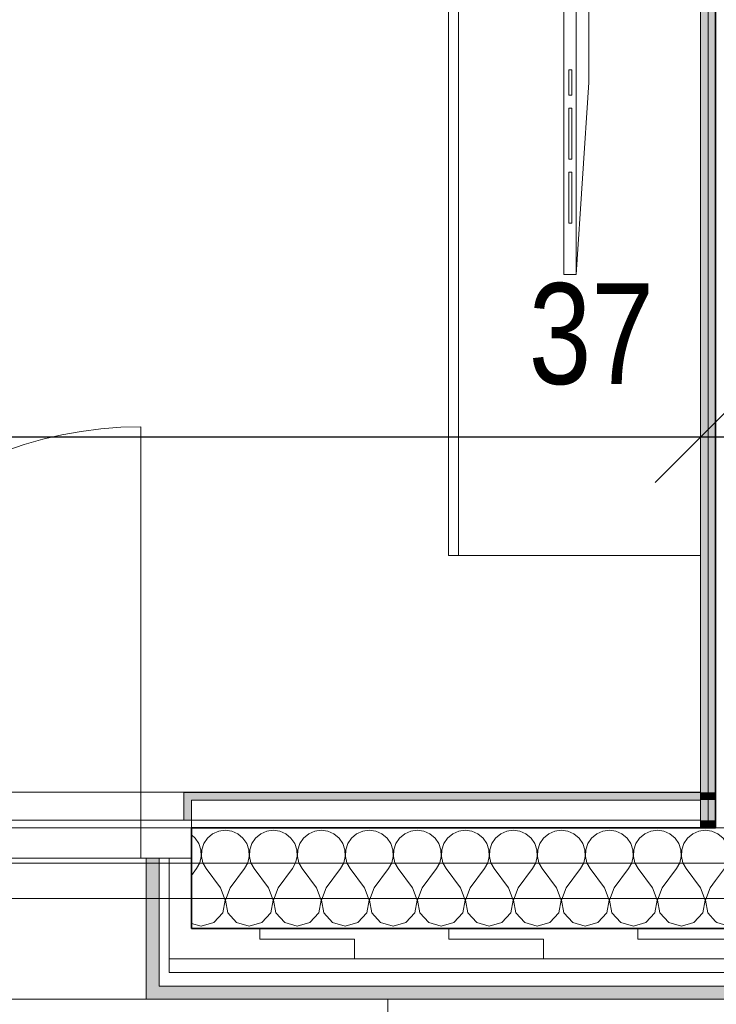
# Model space of a CAD drawing. Header units: centimetres. Extents: x -7.1 to 26.5, y -14.7 to 18.1.
# Tile 58 of 186: x 7.2 to 8.6, y -4.1 to -2.1. Entities that reach past the tile are written whole.
import ezdxf

# ---------------------------------------------------------------- set-up
doc = ezdxf.new("R2010")
doc.units = ezdxf.units.CM
doc.header["$LTSCALE"] = 10
doc.header["$PDMODE"] = 65
doc.linetypes.add('AUSGEZOGEN', pattern=[0])
for name, color, linetype in [('XR$1$010 Fenêtres', 7, 'Continuous'), ('XR$1$010 Murs extérieurs', 7, 'Continuous'), ('XR$1$010 Murs extérieurs – Lignes de séparation des couches', 7, 'Continuous'), ('XR$1$015 Murs intérieurs', 7, 'Continuous'), ('XR$1$015 Murs intérieurs – Lignes de séparation des couches', 7, 'Continuous'), ('XR$1$030 Chapes', 7, 'Continuous'), ('XR$1$065 Mobilier installé', 7, 'Continuous'), ('XR$1$080 Définition des locaux – Contour', 7, 'Continuous'), ('XR$2$105 Cotations100', 7, 'Continuous'), ('XR$3$010 Murs extérieurs – Hachures des composants', 7, 'Continuous'), ('XR$3$015 Murs intérieurs – Hachures des composants', 7, 'Continuous'), ('XR$3$035 Dalles', 7, 'Continuous')]:
    doc.layers.add(name, color=color, linetype=linetype)
doc.styles.add('ARIAL', font='arial.ttf')
doc.dimstyles.new('DIMSTYLE_3', dxfattribs={"dimtxt": 0.2, "dimasz": 0.3, "dimexe": 0, "dimexo": 0, "dimgap": 0.1, "dimtad": 2, "dimrnd": 0.005, "dimzin": 4, "dimdsep": 46, "dimtxsty": 'ARIAL', "dimblk1": 'ALL_ML_STRICH', "dimblk2": 'ALL_ML_STRICH', "dimsah": 1, "dimcen": 0, "dimclrd": 7, "dimclre": 7, "dimclrt": 7, "dimadec": 0, "dimazin": 0, "dimtfac": 1, "dimtdec": 0, "dimtix": 1, "dimtmove": 2, "dimatfit": 3, "dimfxl": 0, "dimtzin": 0, "dimlwd": 0, "dimlwe": 18, "dimarcsym": 0})
doc.dimstyles.new('DIMSTYLE_7', dxfattribs={"dimtxt": 0.2, "dimasz": 0.3, "dimexe": 0, "dimexo": 0, "dimgap": 0.1, "dimtad": 2, "dimdec": 1, "dimlfac": 100, "dimrnd": 0.5, "dimzin": 4, "dimdsep": 46, "dimtxsty": 'ARIAL', "dimblk1": 'ALL_ML_STRICH', "dimblk2": 'ALL_ML_STRICH', "dimsah": 1, "dimcen": 0, "dimclrd": 7, "dimclre": 7, "dimclrt": 7, "dimadec": 0, "dimazin": 0, "dimtfac": 1, "dimtdec": 0, "dimtix": 1, "dimtmove": 2, "dimatfit": 3, "dimfxl": 0, "dimtvp": 1.2, "dimtzin": 0, "dimlwd": 0, "dimlwe": 18, "dimarcsym": 0})
pattern_1 = [(0, (1500, 1500), (750, 750), [750, -750]), (90, (1500, 1500), (-750, 750), [750, -750])]
pattern_2 = [(0, (0.375, 0.375), (0.1875, 0.1875), [0.1875, -0.1875]), (90, (0.375, 0.375), (-0.1875, 0.1875), [0.1875, -0.1875])]

# ---------------------------------------------------------------- blocks, each defined once
blk = doc.blocks.new('ALL_ML_STRICH')
at = {"color": 0, "linetype": 'ByBlock', "lineweight": -2}
for p, q in [((0, -0.5), (0, 0.5)), ((-0.3, -0.3), (0.3, 0.3)), ((-1, 0), (0.5, 0))]:
    blk.add_line(p, q, dxfattribs=at)
blk = doc.blocks.new('*D146')
at = {"layer": 'DEFPOINTS', "color": 7, "linetype": 'AUSGEZOGEN', "lineweight": 18, "transparency": 16777216}
for p in [(2.2818, -2.9416), (2.2818, -2.9416), (8.5618, -2.9416)]:
    blk.add_point(p, dxfattribs=at)
at = {"layer": 'XR$2$105 Cotations100', "color": 7, "linetype": 'AUSGEZOGEN', "lineweight": -2, "transparency": 16777216}
for p, q in [((2.2818, -2.9416), (2.2818, -2.9416)), ((2.2818, -2.9416), (8.5618, -2.9416)), ((8.5618, -2.9416), (8.5618, -2.9416))]:
    blk.add_line(p, q, dxfattribs=at)
at = {"layer": 'XR$2$105 Cotations100', "color": 7, "linetype": 'AUSGEZOGEN', "lineweight": 18, "transparency": 16777216, "xscale": 0.3, "yscale": 0.3, "zscale": 0.3, "rotation": 180}
blk.add_blockref('ALL_ML_STRICH', (2.2818, -2.9416), dxfattribs=at)
at = {"layer": 'XR$2$105 Cotations100', "color": 7, "linetype": 'AUSGEZOGEN', "lineweight": 18, "transparency": 16777216, "xscale": 0.3, "yscale": 0.3, "zscale": 0.3}
blk.add_blockref('ALL_ML_STRICH', (8.5618, -2.9416), dxfattribs=at)
at = {"layer": 'XR$2$105 Cotations100', "color": 7, "linetype": 'AUSGEZOGEN', "lineweight": 18, "transparency": 16777216, "insert": (5.4332, -2.7382), "char_height": 0.2, "width": 0.64, "attachment_point": 5, "style": 'ARIAL'}
blk.add_mtext('\\W0.80;\\A1;{\\A1;{6.28\\H0.132000;\\S^ ;}}', dxfattribs=at)
blk = doc.blocks.new('*D147')
at = {"layer": 'DEFPOINTS', "color": 7, "linetype": 'AUSGEZOGEN', "lineweight": 18, "transparency": 16777216}
for p in [(8.5618, -2.9416), (8.5618, -2.9416), (8.9318, -2.9416)]:
    blk.add_point(p, dxfattribs=at)
at = {"layer": 'XR$2$105 Cotations100', "color": 7, "linetype": 'AUSGEZOGEN', "lineweight": -2, "transparency": 16777216}
for p, q in [((8.5618, -2.9416), (8.5618, -2.9416)), ((8.5618, -2.9416), (8.9318, -2.9416)), ((8.9318, -2.9416), (8.9318, -2.9416))]:
    blk.add_line(p, q, dxfattribs=at)
at = {"layer": 'XR$2$105 Cotations100', "color": 7, "linetype": 'AUSGEZOGEN', "lineweight": 18, "transparency": 16777216, "xscale": 0.3, "yscale": 0.3, "zscale": 0.3, "rotation": 180}
blk.add_blockref('ALL_ML_STRICH', (8.5618, -2.9416), dxfattribs=at)
at = {"layer": 'XR$2$105 Cotations100', "color": 7, "linetype": 'AUSGEZOGEN', "lineweight": 18, "transparency": 16777216, "xscale": 0.3, "yscale": 0.3, "zscale": 0.3}
blk.add_blockref('ALL_ML_STRICH', (8.9318, -2.9416), dxfattribs=at)
at = {"layer": 'XR$2$105 Cotations100', "color": 7, "linetype": 'AUSGEZOGEN', "lineweight": 18, "transparency": 16777216, "insert": (8.3453, -2.7381), "char_height": 0.2, "width": 0.64, "attachment_point": 5, "style": 'ARIAL'}
blk.add_mtext('\\W0.80;\\A1;{\\A1;{37\\H0.132000;\\S^ ;}}', dxfattribs=at)
blk = doc.blocks.new('COMPLEXOBJECT_127')
at = {"layer": 'XR$3$010 Murs extérieurs – Hachures des composants', "color": 8, "linetype": 'AUSGEZOGEN', "lineweight": 13, "transparency": 33554687}
for p, q in [((7.594, -3.7284), (7.5839, -3.7368)), ((7.606, -3.7231), (7.594, -3.7284)), ((7.619, -3.7213), (7.606, -3.7231)), ((7.6321, -3.7231), (7.619, -3.7213)), ((7.6441, -3.7284), (7.6321, -3.7231)), ((7.6542, -3.7368), (7.6441, -3.7284)), ((7.6893, -3.7284), (7.6791, -3.7368)), ((7.7013, -3.7231), (7.6893, -3.7284)), ((7.7143, -3.7213), (7.7013, -3.7231)), ((7.7273, -3.7231), (7.7143, -3.7213)), ((7.7393, -3.7284), (7.7273, -3.7231)), ((7.7494, -3.7368), (7.7393, -3.7284)), ((7.7845, -3.7284), (7.7744, -3.7368)), ((7.7965, -3.7231), (7.7845, -3.7284)), ((7.8095, -3.7213), (7.7965, -3.7231)), ((7.8225, -3.7231), (7.8095, -3.7213)), ((7.8346, -3.7284), (7.8225, -3.7231)), ((7.8447, -3.7368), (7.8346, -3.7284)), ((7.8797, -3.7284), (7.8696, -3.7368)), ((7.8917, -3.7231), (7.8797, -3.7284)), ((7.9048, -3.7213), (7.8917, -3.7231)), ((7.9178, -3.7231), (7.9048, -3.7213)), ((7.9298, -3.7284), (7.9178, -3.7231)), ((7.9399, -3.7368), (7.9298, -3.7284)), ((7.975, -3.7284), (7.9648, -3.7368)), ((7.987, -3.7231), (7.975, -3.7284)), ((8, -3.7213), (7.987, -3.7231)), ((8.013, -3.7231), (8, -3.7213)), ((8.025, -3.7284), (8.013, -3.7231)), ((8.0352, -3.7368), (8.025, -3.7284)), ((8.0702, -3.7284), (8.0601, -3.7368)), ((8.0822, -3.7231), (8.0702, -3.7284)), ((8.0952, -3.7213), (8.0822, -3.7231)), ((8.1083, -3.7231), (8.0952, -3.7213)), ((8.1203, -3.7284), (8.1083, -3.7231)), ((8.1304, -3.7368), (8.1203, -3.7284)), ((8.1654, -3.7284), (8.1553, -3.7368)), ((8.1775, -3.7231), (8.1654, -3.7284)), ((8.1905, -3.7213), (8.1775, -3.7231)), ((8.2035, -3.7231), (8.1905, -3.7213)), ((8.2155, -3.7284), (8.2035, -3.7231)), ((8.2256, -3.7368), (8.2155, -3.7284)), ((8.2607, -3.7284), (8.2506, -3.7368)), ((8.2727, -3.7231), (8.2607, -3.7284)), ((8.2857, -3.7213), (8.2727, -3.7231)), ((8.2987, -3.7231), (8.2857, -3.7213)), ((8.3107, -3.7284), (8.2987, -3.7231)), ((8.3209, -3.7368), (8.3107, -3.7284)), ((8.3559, -3.7284), (8.3458, -3.7368)), ((8.3679, -3.7231), (8.3559, -3.7284)), ((8.381, -3.7213), (8.3679, -3.7231)), ((8.394, -3.7231), (8.381, -3.7213)), ((8.406, -3.7284), (8.394, -3.7231)), ((8.4161, -3.7368), (8.406, -3.7284)), ((8.4512, -3.7284), (8.441, -3.7368)), ((8.4632, -3.7231), (8.4512, -3.7284)), ((8.4762, -3.7213), (8.4632, -3.7231)), ((8.4892, -3.7231), (8.4762, -3.7213)), ((8.5012, -3.7284), (8.4892, -3.7231)), ((8.5113, -3.7368), (8.5012, -3.7284)), ((8.5464, -3.7284), (8.5363, -3.7368)), ((8.5584, -3.7231), (8.5464, -3.7284)), ((8.5714, -3.7213), (8.5584, -3.7231)), ((8.5844, -3.7231), (8.5714, -3.7213)), ((8.5918, -3.7263), (8.5844, -3.7231)), ((7.559, -3.7368), (7.5518, -3.7308)), ((7.5664, -3.7476), (7.559, -3.7368)), ((7.5706, -3.76), (7.5664, -3.7476)), ((7.5765, -3.7476), (7.5723, -3.76)), ((7.5839, -3.7368), (7.5765, -3.7476)), ((7.6616, -3.7476), (7.6542, -3.7368)), ((7.6658, -3.76), (7.6616, -3.7476)), ((7.6717, -3.7476), (7.6675, -3.76)), ((7.6791, -3.7368), (7.6717, -3.7476)), ((7.7569, -3.7476), (7.7494, -3.7368)), ((7.7611, -3.76), (7.7569, -3.7476)), ((7.7669, -3.7476), (7.7627, -3.76)), ((7.7744, -3.7368), (7.7669, -3.7476)), ((7.8521, -3.7476), (7.8447, -3.7368)), ((7.8563, -3.76), (7.8521, -3.7476)), ((7.8622, -3.7476), (7.858, -3.76)), ((7.8696, -3.7368), (7.8622, -3.7476)), ((7.9474, -3.7476), (7.9399, -3.7368)), ((7.9516, -3.76), (7.9474, -3.7476)), ((7.9574, -3.7476), (7.9532, -3.76)), ((7.9648, -3.7368), (7.9574, -3.7476)), ((8.0426, -3.7476), (8.0352, -3.7368)), ((8.0468, -3.76), (8.0426, -3.7476)), ((8.0526, -3.7476), (8.0484, -3.76)), ((8.0601, -3.7368), (8.0526, -3.7476)), ((8.1378, -3.7476), (8.1304, -3.7368)), ((8.142, -3.76), (8.1378, -3.7476)), ((8.1479, -3.7476), (8.1437, -3.76)), ((8.1553, -3.7368), (8.1479, -3.7476)), ((8.2331, -3.7476), (8.2256, -3.7368)), ((8.2373, -3.76), (8.2331, -3.7476)), ((8.2431, -3.7476), (8.2389, -3.76)), ((8.2506, -3.7368), (8.2431, -3.7476)), ((8.3283, -3.7476), (8.3209, -3.7368)), ((8.3325, -3.76), (8.3283, -3.7476)), ((8.3384, -3.7476), (8.3342, -3.76)), ((8.3458, -3.7368), (8.3384, -3.7476)), ((8.4235, -3.7476), (8.4161, -3.7368)), ((8.4277, -3.76), (8.4235, -3.7476)), ((8.4336, -3.7476), (8.4294, -3.76)), ((8.441, -3.7368), (8.4336, -3.7476)), ((8.5188, -3.7476), (8.5113, -3.7368)), ((8.523, -3.76), (8.5188, -3.7476)), ((8.5288, -3.7476), (8.5246, -3.76)), ((8.5363, -3.7368), (8.5288, -3.7476)), ((7.5712, -3.7732), (7.5706, -3.76)), ((7.5723, -3.76), (7.5716, -3.7732)), ((7.6665, -3.7732), (7.6658, -3.76)), ((7.6675, -3.76), (7.6669, -3.7732)), ((7.7617, -3.7732), (7.7611, -3.76)), ((7.7627, -3.76), (7.7621, -3.7732)), ((7.857, -3.7732), (7.8563, -3.76)), ((7.858, -3.76), (7.8573, -3.7732)), ((7.9522, -3.7732), (7.9516, -3.76)), ((7.9532, -3.76), (7.9526, -3.7732)), ((8.0474, -3.7732), (8.0468, -3.76)), ((8.0484, -3.76), (8.0478, -3.7732)), ((8.1427, -3.7732), (8.142, -3.76)), ((8.1437, -3.76), (8.143, -3.7732)), ((8.2379, -3.7732), (8.2373, -3.76)), ((8.2389, -3.76), (8.2383, -3.7732)), ((8.3331, -3.7732), (8.3325, -3.76)), ((8.3342, -3.76), (8.3335, -3.7732)), ((8.4284, -3.7732), (8.4277, -3.76)), ((8.4294, -3.76), (8.4288, -3.7732)), ((8.5236, -3.7732), (8.523, -3.76)), ((8.5246, -3.76), (8.524, -3.7732)), ((7.5619, -3.7974), (7.5683, -3.786)), ((7.5683, -3.786), (7.5712, -3.7732)), ((7.5716, -3.7732), (7.5746, -3.786)), ((7.5746, -3.786), (7.581, -3.7974)), ((7.6571, -3.7974), (7.6635, -3.786)), ((7.6635, -3.786), (7.6665, -3.7732)), ((7.6669, -3.7732), (7.6698, -3.786)), ((7.6698, -3.786), (7.6762, -3.7974)), ((7.7524, -3.7974), (7.7587, -3.786)), ((7.7587, -3.786), (7.7617, -3.7732)), ((7.7621, -3.7732), (7.7651, -3.786)), ((7.7651, -3.786), (7.7714, -3.7974)), ((7.8476, -3.7974), (7.854, -3.786)), ((7.854, -3.786), (7.857, -3.7732)), ((7.8573, -3.7732), (7.8603, -3.786)), ((7.8603, -3.786), (7.8667, -3.7974)), ((7.9429, -3.7974), (7.9492, -3.786)), ((7.9492, -3.786), (7.9522, -3.7732)), ((7.9526, -3.7732), (7.9555, -3.786)), ((7.9555, -3.786), (7.9619, -3.7974)), ((8.0381, -3.7974), (8.0445, -3.786)), ((8.0445, -3.786), (8.0474, -3.7732)), ((8.0478, -3.7732), (8.0508, -3.786)), ((8.0508, -3.786), (8.0571, -3.7974)), ((8.1333, -3.7974), (8.1397, -3.786)), ((8.1397, -3.786), (8.1427, -3.7732)), ((8.143, -3.7732), (8.146, -3.786)), ((8.146, -3.786), (8.1524, -3.7974)), ((8.2286, -3.7974), (8.2349, -3.786)), ((8.2349, -3.786), (8.2379, -3.7732)), ((8.2383, -3.7732), (8.2413, -3.786)), ((8.2413, -3.786), (8.2476, -3.7974)), ((8.3238, -3.7974), (8.3302, -3.786)), ((8.3302, -3.786), (8.3331, -3.7732)), ((8.3335, -3.7732), (8.3365, -3.786)), ((8.3365, -3.786), (8.3429, -3.7974)), ((8.419, -3.7974), (8.4254, -3.786)), ((8.4254, -3.786), (8.4284, -3.7732)), ((8.4288, -3.7732), (8.4317, -3.786)), ((8.4317, -3.786), (8.4381, -3.7974)), ((8.5143, -3.7974), (8.5206, -3.786)), ((8.5206, -3.786), (8.5236, -3.7732)), ((8.524, -3.7732), (8.527, -3.786)), ((8.527, -3.786), (8.5333, -3.7974)), ((7.5518, -3.811), (7.5619, -3.7974)), ((7.6095, -3.8355), (7.581, -3.7974)), ((7.6286, -3.8355), (7.6571, -3.7974)), ((7.7048, -3.8355), (7.6762, -3.7974)), ((7.7238, -3.8355), (7.7524, -3.7974)), ((7.8, -3.8355), (7.7714, -3.7974)), ((7.819, -3.8355), (7.8476, -3.7974)), ((7.8952, -3.8355), (7.8667, -3.7974)), ((7.9143, -3.8355), (7.9429, -3.7974)), ((7.9905, -3.8355), (7.9619, -3.7974)), ((8.0095, -3.8355), (8.0381, -3.7974)), ((8.0857, -3.8355), (8.0571, -3.7974)), ((8.1048, -3.8355), (8.1333, -3.7974)), ((8.181, -3.8355), (8.1524, -3.7974)), ((8.2, -3.8355), (8.2286, -3.7974)), ((8.2762, -3.8355), (8.2476, -3.7974)), ((8.2952, -3.8355), (8.3238, -3.7974)), ((8.3714, -3.8355), (8.3429, -3.7974)), ((8.3905, -3.8355), (8.419, -3.7974)), ((8.4667, -3.8355), (8.4381, -3.7974)), ((8.4857, -3.8355), (8.5143, -3.7974)), ((8.5619, -3.8355), (8.5333, -3.7974)), ((8.581, -3.8355), (8.5918, -3.8211)), ((7.6189, -3.8598), (7.6095, -3.8355)), ((7.6286, -3.8355), (7.6192, -3.8598)), ((7.7141, -3.8598), (7.7048, -3.8355)), ((7.7238, -3.8355), (7.7145, -3.8598)), ((7.8093, -3.8598), (7.8, -3.8355)), ((7.819, -3.8355), (7.8097, -3.8598)), ((7.9046, -3.8598), (7.8952, -3.8355)), ((7.9143, -3.8355), (7.905, -3.8598)), ((7.9998, -3.8598), (7.9905, -3.8355)), ((8.0095, -3.8355), (8.0002, -3.8598)), ((8.095, -3.8598), (8.0857, -3.8355)), ((8.1048, -3.8355), (8.0954, -3.8598)), ((8.1903, -3.8598), (8.181, -3.8355)), ((8.2, -3.8355), (8.1907, -3.8598)), ((8.2855, -3.8598), (8.2762, -3.8355)), ((8.2952, -3.8355), (8.2859, -3.8598)), ((8.3808, -3.8598), (8.3714, -3.8355)), ((8.3905, -3.8355), (8.3811, -3.8598)), ((8.476, -3.8598), (8.4667, -3.8355)), ((8.4857, -3.8355), (8.4764, -3.8598)), ((8.5712, -3.8598), (8.5619, -3.8355)), ((8.581, -3.8355), (8.5716, -3.8598)), ((7.614, -3.8854), (7.6189, -3.8598)), ((7.6192, -3.8598), (7.6241, -3.8854)), ((7.7093, -3.8854), (7.7141, -3.8598)), ((7.7145, -3.8598), (7.7193, -3.8854)), ((7.8045, -3.8854), (7.8093, -3.8598)), ((7.8097, -3.8598), (7.8146, -3.8854)), ((7.8997, -3.8854), (7.9046, -3.8598)), ((7.905, -3.8598), (7.9098, -3.8854)), ((7.995, -3.8854), (7.9998, -3.8598)), ((8.0002, -3.8598), (8.005, -3.8854)), ((8.0902, -3.8854), (8.095, -3.8598)), ((8.0954, -3.8598), (8.1003, -3.8854)), ((8.1854, -3.8854), (8.1903, -3.8598)), ((8.1907, -3.8598), (8.1955, -3.8854)), ((8.2807, -3.8854), (8.2855, -3.8598)), ((8.2859, -3.8598), (8.2907, -3.8854)), ((8.3759, -3.8854), (8.3808, -3.8598)), ((8.3811, -3.8598), (8.386, -3.8854)), ((8.4712, -3.8854), (8.476, -3.8598)), ((8.4764, -3.8598), (8.4812, -3.8854)), ((8.5664, -3.8854), (8.5712, -3.8598)), ((8.5716, -3.8598), (8.5765, -3.8854)), ((7.5965, -3.9046), (7.614, -3.8854)), ((7.6241, -3.8854), (7.6416, -3.9046)), ((7.6917, -3.9046), (7.7093, -3.8854)), ((7.7193, -3.8854), (7.7369, -3.9046)), ((7.7869, -3.9046), (7.8045, -3.8854)), ((7.8146, -3.8854), (7.8321, -3.9046)), ((7.8822, -3.9046), (7.8997, -3.8854)), ((7.9098, -3.8854), (7.9273, -3.9046)), ((7.9774, -3.9046), (7.995, -3.8854)), ((8.005, -3.8854), (8.0226, -3.9046)), ((8.0727, -3.9046), (8.0902, -3.8854)), ((8.1003, -3.8854), (8.1178, -3.9046)), ((8.1679, -3.9046), (8.1854, -3.8854)), ((8.1955, -3.8854), (8.2131, -3.9046)), ((8.2631, -3.9046), (8.2807, -3.8854)), ((8.2907, -3.8854), (8.3083, -3.9046)), ((8.3584, -3.9046), (8.3759, -3.8854)), ((8.386, -3.8854), (8.4035, -3.9046)), ((8.4536, -3.9046), (8.4712, -3.8854)), ((8.4812, -3.8854), (8.4988, -3.9046)), ((8.5488, -3.9046), (8.5664, -3.8854)), ((8.5765, -3.8854), (8.5918, -3.9022)), ((7.5518, -3.9061), (7.5714, -3.9117)), ((7.5714, -3.9117), (7.5965, -3.9046)), ((7.6416, -3.9046), (7.6667, -3.9117)), ((7.6667, -3.9117), (7.6917, -3.9046)), ((7.7369, -3.9046), (7.7619, -3.9117)), ((7.7619, -3.9117), (7.7869, -3.9046)), ((7.8321, -3.9046), (7.8571, -3.9117)), ((7.8571, -3.9117), (7.8822, -3.9046)), ((7.9273, -3.9046), (7.9524, -3.9117)), ((7.9524, -3.9117), (7.9774, -3.9046)), ((8.0226, -3.9046), (8.0476, -3.9117)), ((8.0476, -3.9117), (8.0727, -3.9046)), ((8.1178, -3.9046), (8.1429, -3.9117)), ((8.1429, -3.9117), (8.1679, -3.9046)), ((8.2131, -3.9046), (8.2381, -3.9117)), ((8.2381, -3.9117), (8.2631, -3.9046)), ((8.3083, -3.9046), (8.3333, -3.9117)), ((8.3333, -3.9117), (8.3584, -3.9046)), ((8.4035, -3.9046), (8.4286, -3.9117)), ((8.4286, -3.9117), (8.4536, -3.9046)), ((8.4988, -3.9046), (8.5238, -3.9117)), ((8.5238, -3.9117), (8.5488, -3.9046))]:
    blk.add_line(p, q, dxfattribs=at)
blk = doc.blocks.new('COMPLEXOBJECT_128')
at = {"layer": 'XR$3$010 Murs extérieurs – Hachures des composants', "color": 8, "linetype": 'AUSGEZOGEN', "lineweight": 13, "transparency": 33554687}
for p, q in [((8.5965, -3.7284), (8.5918, -3.7263)), ((8.6066, -3.7368), (8.5965, -3.7284)), ((8.6416, -3.7284), (8.6315, -3.7368)), ((8.6537, -3.7231), (8.6416, -3.7284)), ((8.6667, -3.7213), (8.6537, -3.7231)), ((8.6797, -3.7231), (8.6667, -3.7213)), ((8.6917, -3.7284), (8.6797, -3.7231)), ((8.7018, -3.7368), (8.6917, -3.7284)), ((8.614, -3.7476), (8.6066, -3.7368)), ((8.6182, -3.76), (8.614, -3.7476)), ((8.6241, -3.7476), (8.6199, -3.76)), ((8.6315, -3.7368), (8.6241, -3.7476)), ((8.7093, -3.7476), (8.7018, -3.7368)), ((8.7118, -3.755), (8.7093, -3.7476)), ((8.6189, -3.7732), (8.6182, -3.76)), ((8.6199, -3.76), (8.6192, -3.7732)), ((8.6095, -3.7974), (8.6159, -3.786)), ((8.6159, -3.786), (8.6189, -3.7732)), ((8.6192, -3.7732), (8.6222, -3.786)), ((8.6222, -3.786), (8.6286, -3.7974)), ((8.7048, -3.7974), (8.7111, -3.786)), ((8.7111, -3.786), (8.7118, -3.7831)), ((8.5918, -3.8211), (8.6095, -3.7974)), ((8.6571, -3.8355), (8.6286, -3.7974)), ((8.6762, -3.8355), (8.7048, -3.7974)), ((8.6665, -3.8598), (8.6571, -3.8355)), ((8.6762, -3.8355), (8.6669, -3.8598)), ((8.6616, -3.8854), (8.6665, -3.8598)), ((8.6669, -3.8598), (8.6717, -3.8854)), ((8.5918, -3.9022), (8.594, -3.9046)), ((8.6441, -3.9046), (8.6616, -3.8854)), ((8.6717, -3.8854), (8.6893, -3.9046)), ((8.594, -3.9046), (8.619, -3.9117)), ((8.619, -3.9117), (8.6441, -3.9046)), ((8.6893, -3.9046), (8.7118, -3.911))]:
    blk.add_line(p, q, dxfattribs=at)

msp = doc.modelspace()

# ---------------------------------------------------------------- hatches: boundary and pattern name
at = {"layer": 'XR$3$010 Murs extérieurs – Hachures des composants', "linetype": 'AUSGEZOGEN', "lineweight": 13, "true_color": 0x202020, "transparency": 33554687}
for points in [[(7.5518, -3.6465), (7.5368, -3.6465), (7.5368, -3.7015), (7.5518, -3.7015)], [(7.5518, -3.6465), (7.5518, -3.6615), (8.5618, -3.6615), (8.5618, -3.6465)]]:
    msp.add_hatch(color=250, dxfattribs=at).paths.add_polyline_path(points)
at = {"layer": 'XR$3$010 Murs extérieurs – Hachures des composants', "linetype": 'AUSGEZOGEN', "lineweight": 13, "transparency": 33554687}
h = msp.add_hatch(dxfattribs=at)
h.set_pattern_fill('MUSTER', color=8, scale=750, style=0, pattern_type=2)
h.set_pattern_definition(pattern_1)
h.paths.add_polyline_path([(7.5518, -3.7015), (7.5518, -3.7165), (8.5618, -3.7165), (8.5618, -3.7015)], flags=0)
at = {"layer": 'XR$3$010 Murs extérieurs – Hachures des composants', "linetype": 'AUSGEZOGEN', "lineweight": 13, "true_color": 0xa79e8b, "transparency": 33554687}
for points in [[(7.4878, -4.0565), (7.4878, -3.7765), (7.4618, -3.7765), (7.4618, -4.0565)], [(7.4878, -4.0565), (9.7508, -4.0565), (9.7508, -4.0305), (7.4878, -4.0305)]]:
    msp.add_hatch(color=253, dxfattribs=at).paths.add_polyline_path(points)
at = {"layer": 'XR$3$010 Murs extérieurs – Hachures des composants', "linetype": 'AUSGEZOGEN', "lineweight": 13, "transparency": 33554687}
h = msp.add_hatch(dxfattribs=at)
h.set_pattern_fill('MUSTER', color=8, scale=750, style=0, pattern_type=2)
h.set_pattern_definition(pattern_1)
h.paths.add_polyline_path([(7.5078, -4.0305), (7.5078, -3.7765), (7.4878, -3.7765), (7.4878, -4.0305)], flags=0)
h = msp.add_hatch(dxfattribs=at)
h.set_pattern_fill('MUSTER', color=42, scale=0.1875, style=0, pattern_type=2)
h.set_pattern_definition(pattern_2)
h.paths.add_polyline_path([(7.5518, -3.9765), (7.5518, -3.7765), (7.5078, -3.7765), (7.5078, -3.9765)], flags=0)
h = msp.add_hatch(dxfattribs=at)
h.set_pattern_fill('MUSTER', color=42, scale=0.1875, style=0, pattern_type=2)
h.set_pattern_definition(pattern_2)
h.paths.add_polyline_path([(7.5518, -3.9165), (7.5518, -3.9765), (9.6868, -3.9765), (9.6868, -3.9165)], flags=0)
h = msp.add_hatch(dxfattribs=at)
h.set_pattern_fill('MUSTER', color=8, scale=750, style=0, pattern_type=2)
h.set_pattern_definition(pattern_1)
h.paths.add_polyline_path([(7.5078, -4.0035), (7.5078, -4.0305), (9.7308, -4.0305), (9.7308, -4.0035)], flags=0)
at = {"layer": 'XR$3$015 Murs intérieurs – Hachures des composants', "linetype": 'AUSGEZOGEN', "lineweight": 13, "true_color": 0x202020, "transparency": 33554687}
for points in [[(8.5618, 6.2235), (8.5618, -3.6465), (8.5768, -3.6465), (8.5768, 6.2235)], [(8.5768, 6.2085), (8.5768, -3.6465), (8.5918, -3.6465), (8.5918, 6.2085)], [(8.5768, -3.6465), (8.5618, -3.6465), (8.5618, -3.6615), (8.5768, -3.6615)], [(8.5918, -3.6465), (8.5768, -3.6465), (8.5768, -3.6615), (8.5918, -3.6615)], [(8.5768, -3.6615), (8.5618, -3.6615), (8.5618, -3.7015), (8.5768, -3.7015)], [(8.5918, -3.6615), (8.5768, -3.6615), (8.5768, -3.7015), (8.5918, -3.7015)], [(8.5768, -3.7015), (8.5618, -3.7015), (8.5618, -3.7165), (8.5768, -3.7165)], [(8.5918, -3.7015), (8.5768, -3.7015), (8.5768, -3.7165), (8.5918, -3.7165)]]:
    msp.add_hatch(color=250, dxfattribs=at).paths.add_polyline_path(points)

# ---------------------------------------------------------------- linework, layer by layer
at = {"layer": 'XR$1$010 Fenêtres', "color": 7, "linetype": 'AUSGEZOGEN', "lineweight": 13, "transparency": 33554687}
for p, q in [((7.4518, -3.7015), (7.4518, -2.9215)), ((7.5518, -3.6465), (7.5368, -3.6465)), ((7.5368, -3.7015), (7.5368, -3.6465)), ((7.4518, -3.7015), (6.7318, -3.7015)), ((7.5518, -3.7015), (7.4518, -3.7015)), ((7.4518, -3.7015), (7.4518, -3.7765)), ((7.5518, -3.7165), (7.5518, -3.7015)), ((7.5518, -3.7165), (7.5518, -3.7015)), ((7.5518, -3.7765), (7.5518, -3.7165)), ((7.5518, -3.7765), (7.5518, -3.7165)), ((6.7318, -3.7765), (7.4518, -3.7765)), ((7.4518, -3.7765), (7.5518, -3.7765)), ((7.4878, -3.7765), (7.4618, -3.7765)), ((7.4878, -3.7765), (7.4618, -3.7765)), ((7.4618, -3.9165), (7.4618, -3.7765)), ((7.5078, -3.7765), (7.4878, -3.7765)), ((7.5078, -3.7765), (7.4878, -3.7765)), ((7.5518, -3.7765), (7.5078, -3.7765)), ((7.5518, -3.7765), (7.5078, -3.7765)), ((7.4618, -3.9765), (7.4618, -3.9165)), ((7.4618, -4.0035), (7.4618, -3.9765)), ((7.4618, -4.0305), (7.4618, -4.0035)), ((7.4618, -4.0565), (7.4618, -4.0305))]:
    msp.add_line(p, q, dxfattribs=at)
msp.add_arc((7.4518, -3.7015), 0.78, 90, 180, dxfattribs=at)
at = {"layer": 'XR$1$010 Murs extérieurs', "color": 7, "linetype": 'AUSGEZOGEN', "lineweight": 18, "transparency": 33554687}
for p, q in [((7.5368, -3.7015), (7.5368, -3.6465)), ((7.5518, -3.6465), (7.5368, -3.6465)), ((8.5618, -3.6465), (7.5518, -3.6465)), ((7.5518, -3.7165), (7.5518, -3.7015)), ((7.4618, -3.9165), (7.4618, -3.7765)), ((7.4878, -3.7765), (7.4618, -3.7765)), ((7.5078, -3.7765), (7.4878, -3.7765)), ((7.5518, -3.7765), (7.5078, -3.7765)), ((7.4618, -3.9765), (7.4618, -3.9165)), ((7.4618, -4.0035), (7.4618, -3.9765)), ((7.4618, -4.0305), (7.4618, -4.0035)), ((7.4618, -4.0565), (7.4618, -4.0305)), ((7.4878, -4.0565), (7.4618, -4.0565)), ((7.4878, -4.0565), (9.7508, -4.0565))]:
    msp.add_line(p, q, dxfattribs=at)
at = {"layer": 'XR$1$010 Murs extérieurs', "color": 7, "linetype": 'AUSGEZOGEN', "lineweight": 35, "transparency": 33554687}
msp.add_line((7.5518, -3.7765), (7.5518, -3.7165), dxfattribs=at)
at = {"layer": 'XR$1$010 Murs extérieurs – Lignes de séparation des couches', "color": 7, "linetype": 'AUSGEZOGEN', "lineweight": 18, "transparency": 33554687}
for p, q in [((8.5618, -3.6465), (8.5618, -3.6615)), ((8.5618, -3.6465), (8.5618, -3.6615)), ((8.5768, -3.6465), (8.5768, -3.6615)), ((8.5618, -3.6615), (7.5518, -3.6615)), ((7.5518, -3.6615), (7.5518, -3.7015)), ((8.5618, -3.6615), (8.5618, -3.7015)), ((8.5618, -3.6615), (8.5618, -3.7015)), ((8.5768, -3.6615), (8.5768, -3.7015)), ((7.5518, -3.7015), (7.5368, -3.7015)), ((8.5618, -3.7015), (7.5518, -3.7015)), ((8.5618, -3.7015), (8.5618, -3.7165)), ((8.5618, -3.7015), (8.5618, -3.7165)), ((8.5768, -3.7015), (8.5768, -3.7165)), ((7.4878, -3.7765), (7.4878, -4.0305)), ((7.4878, -4.0305), (7.4878, -3.7765)), ((7.5078, -3.7765), (7.5078, -3.9765)), ((7.5078, -4.0035), (7.5078, -3.7765)), ((7.5518, -3.9765), (7.5078, -3.9765)), ((7.5518, -3.9765), (9.6868, -3.9765)), ((7.5078, -4.0035), (9.7308, -4.0035)), ((7.5078, -4.0305), (7.4878, -4.0305)), ((7.5078, -4.0305), (9.7308, -4.0305))]:
    msp.add_line(p, q, dxfattribs=at)
at = {"layer": 'XR$1$010 Murs extérieurs – Lignes de séparation des couches', "color": 7, "linetype": 'AUSGEZOGEN', "lineweight": 35, "transparency": 33554687}
for p, q in [((8.5918, -3.6465), (8.5918, -3.6615)), ((8.5918, -3.6615), (8.5918, -3.7015)), ((8.5918, -3.7015), (8.5918, -3.7165)), ((7.5518, -3.7165), (8.5618, -3.7165)), ((8.5618, -3.7165), (8.5768, -3.7165)), ((8.5618, -3.7165), (8.5768, -3.7165)), ((8.5768, -3.7165), (8.5918, -3.7165)), ((8.5768, -3.7165), (8.5918, -3.7165)), ((7.5518, -3.9165), (7.5518, -3.7765)), ((7.5518, -3.9165), (8.5918, -3.9165)), ((8.5918, -3.9165), (8.7118, -3.9165))]:
    msp.add_line(p, q, dxfattribs=at)
at = {"layer": 'XR$1$015 Murs intérieurs', "color": 7, "linetype": 'AUSGEZOGEN', "lineweight": 18, "transparency": 33554687}
msp.add_line((8.5618, 6.2385), (8.5618, -3.6465), dxfattribs=at)
at = {"layer": 'XR$1$015 Murs intérieurs – Lignes de séparation des couches', "color": 7, "linetype": 'AUSGEZOGEN', "lineweight": 18, "transparency": 33554687}
msp.add_line((8.5768, 6.2085), (8.5768, -3.6465), dxfattribs=at)
at = {"layer": 'XR$1$015 Murs intérieurs – Lignes de séparation des couches', "color": 7, "linetype": 'AUSGEZOGEN', "lineweight": 35, "transparency": 33554687}
msp.add_line((8.5918, 6.0885), (8.5918, -3.6465), dxfattribs=at)
at = {"layer": 'XR$1$030 Chapes', "color": 254, "linetype": 'AUSGEZOGEN', "lineweight": 13, "transparency": 33554687}
msp.add_lwpolyline([(2.2618, -3.7865), (22.6418, -3.7865), (22.6418, 10.7535), (14.8918, 10.7535), (14.8918, 6.0735), (10.0118, 6.0735), (10.0118, 8.0099), (10.0118, 10.7535), (2.2618, 10.7535), (2.2618, -3.7865)], close=True, dxfattribs=at)
at = {"layer": 'XR$1$030 Chapes', "color": 7, "linetype": 'AUSGEZOGEN', "lineweight": 18, "transparency": 33554687}
msp.add_lwpolyline([(1.9518, -6.6565), (22.9518, -6.6565), (22.9518, -3.8565), (1.9518, -3.8565), (1.9518, -6.6565)], close=True, dxfattribs=at)
at = {"layer": 'XR$1$065 Mobilier installé', "color": 8, "linetype": 'AUSGEZOGEN', "lineweight": 13, "transparency": 33554687}
for p, q in [((8.0818, -0.6765), (8.0818, -3.1765)), ((8.3154, -1.0975), (8.3154, -2.6192)), ((8.3004, -2.2642), (8.3004, -2.2134)), ((8.3004, -2.2134), (8.3066, -2.2134)), ((8.3066, -2.2134), (8.3066, -2.2642)), ((8.3066, -2.2642), (8.3004, -2.2642)), ((8.3004, -2.391), (8.3004, -2.2895)), ((8.3004, -2.2895), (8.3066, -2.2895)), ((8.3066, -2.2895), (8.3066, -2.391)), ((8.3066, -2.391), (8.3004, -2.391)), ((8.3004, -2.5178), (8.3004, -2.4163)), ((8.3004, -2.4163), (8.3066, -2.4163)), ((8.3066, -2.4163), (8.3066, -2.5178)), ((8.3066, -2.5178), (8.3004, -2.5178))]:
    msp.add_line(p, q, dxfattribs=at)
for points in [[(8.0618, -0.6765), (8.0618, -3.1765), (8.5618, -3.1765), (8.5618, -0.6765), (8.0618, -0.6765)], [(8.2904, -1.0975), (8.2904, -2.6192), (8.3154, -2.6192), (8.3404, -2.2388), (8.3404, -1.478), (8.3154, -1.0975), (8.2904, -1.0975)]]:
    msp.add_lwpolyline(points, close=True, dxfattribs=at)
at = {"layer": 'XR$1$080 Définition des locaux – Contour', "color": 8, "linetype": 'AUSGEZOGEN', "lineweight": 13, "transparency": 33554687}
for points in [[(8.5618, -3.6456), (8.5618, 3.5835), (7.4318, 3.5835), (6.2318, 3.5835), (2.2818, 3.5835), (2.2818, -3.6456), (8.5618, -3.6456)], [(7.9418, -6.6565), (7.9418, -4.0565), (1.9518, -4.0565), (1.9518, -6.6565), (7.9418, -6.6565)]]:
    msp.add_lwpolyline(points, close=True, dxfattribs=at)
at = {"layer": 'XR$3$035 Dalles', "color": 7, "linetype": 'AUSGEZOGEN', "lineweight": 18, "transparency": 33554687}
msp.add_lwpolyline([(1.9918, -6.6565), (22.9418, -6.6565), (22.9418, -3.7165), (1.9918, -3.7165), (1.9918, -6.6565)], close=True, dxfattribs=at)

# ---------------------------------------------------------------- block references
at = {"layer": 'XR$3$010 Murs extérieurs – Hachures des composants', "color": 8, "linetype": 'AUSGEZOGEN', "lineweight": 13, "transparency": 33554687}
for name in ['COMPLEXOBJECT_127', 'COMPLEXOBJECT_128']:
    msp.add_blockref(name, (0, 0), dxfattribs=at)

# ---------------------------------------------------------------- dimensions: what is measured, and where the dimension line sits
at = {"layer": 'XR$2$105 Cotations100', "color": 7, "linetype": 'AUSGEZOGEN', "lineweight": 18, "transparency": 33554687}
for base, p1, p2, dimstyle, picture, middle in [((8.5618, -2.9416), (2.2818, -2.9416), (8.5618, -2.9416), 'DIMSTYLE_3', '*D146', (5.4332, -2.7382)), ((8.9318, -2.9416), (8.5618, -2.9416), (8.9318, -2.9416), 'DIMSTYLE_7', '*D147', (8.3453, -2.7381))]:
    dim = msp.add_linear_dim(base=base, p1=p1, p2=p2, dimstyle=dimstyle, override={"dimpost": '<>', "dimclrd": 7, "dimclre": 7, "dimclrt": 7, "dimlwd": 0, "dimlwe": 18}, dxfattribs=at)
    dim.commit()
    dim.dimension.update_dxf_attribs({"geometry": picture, "text_midpoint": middle, "dimtype": 160})

doc.saveas('drawing.dxf')
